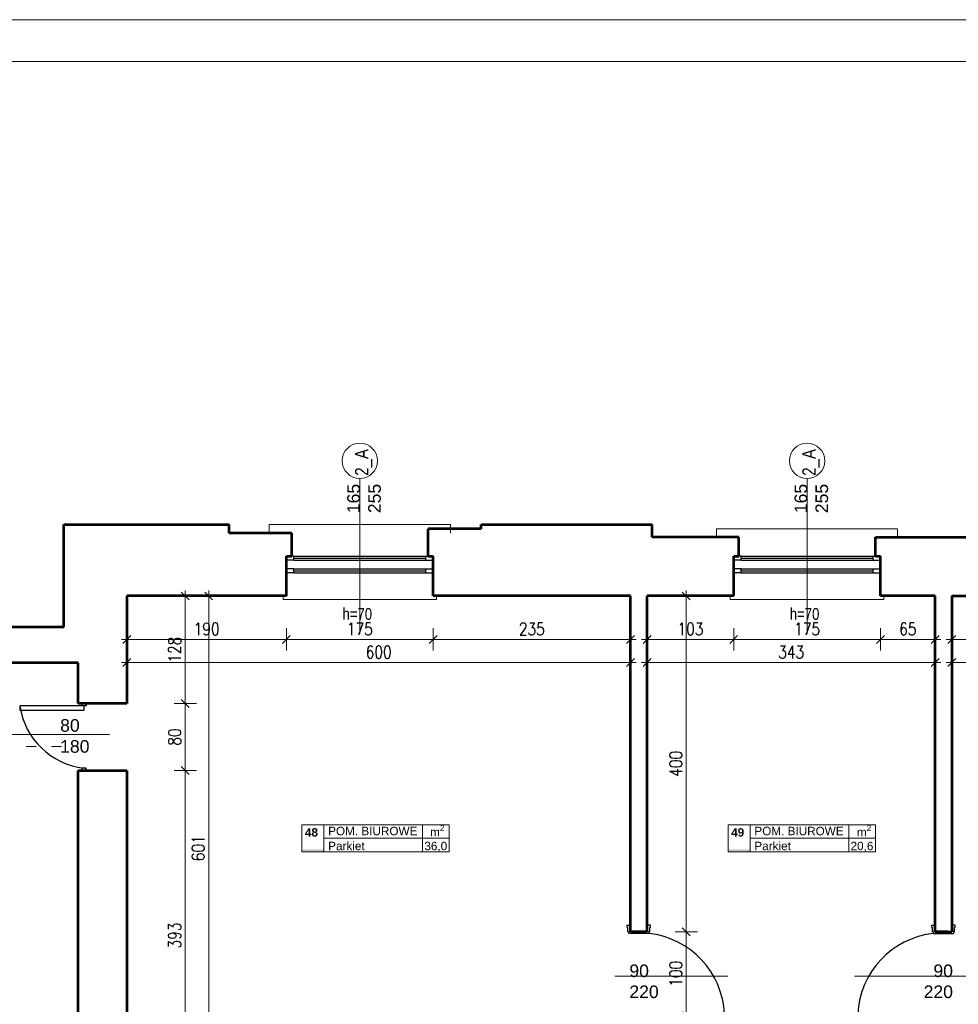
# Model space of a CAD drawing. Header units: millimetres. Extents: x 56977 to 67992, y 30187 to 42235.
# Tile 126 of 130: x 64161 to 65279, y 41062 to 42235. Entities that reach past the tile are written whole.
import ezdxf

# ---------------------------------------------------------------- set-up
doc = ezdxf.new("R2010")
doc.units = ezdxf.units.MM
doc.header["$MEASUREMENT"] = 0
doc.linetypes.add('ACAD_ISO03W100', pattern=[30, 12, -18])
doc.layers.get('0').update_dxf_attribs({"lineweight": 13})
doc.layers.get('DEFPOINTS').update_dxf_attribs({"lineweight": 13})
doc.layers.add('AI-OKNA', color=4, linetype='Continuous')
for name, color, linetype, lineweight in [('AI-OPISY', 3, 'Continuous', 13), ('AI_MURY', 40, 'Continuous', 53), ('AI_WIDOK', 8, 'Continuous', 13), ('OPISY TABELKI', 30, 'Continuous', 13), ('RAMKA', 1, 'Continuous', 13), ('wymiary', 8, 'Continuous', 13)]:
    doc.layers.add(name, color=color, linetype=linetype, lineweight=lineweight)
doc.styles.add('GENERATED_STYLE_2', font='txt.shx')
doc.styles.get("Standard").update_dxf_attribs({"font": 'txt.shx'})
doc.styles.add('Style-ROMANS', font='ROMANS.shx')
doc.styles.add('WYMIAROWY-08', font='ROMANS.shx', dxfattribs={"width": 0.8})
doc.dimstyles.new('DYBY', dxfattribs={"dimscale": 100, "dimtxt": 0.15, "dimasz": 0.05, "dimexe": 0.05, "dimexo": 0.1, "dimgap": 0.05, "dimtad": 1, "dimdec": 0, "dimdsep": 46, "dimlunit": 5, "dimtxsty": 'WYMIAROWY-08', "dimblk": 'M_STRZ', "dimcen": 0.1, "dimse1": 1, "dimse2": 1, "dimclrd": 7, "dimclre": 7, "dimclrt": 1, "dimadec": 0, "dimazin": 0, "dimtfac": 1, "dimtdec": 0, "dimtmove": 2, "dimatfit": 3, "dimldrblk": 'M_STRZ', "dimfxl": 0, "dimtolj": 1, "dimarcsym": 0})

# ---------------------------------------------------------------- blocks, each defined once
blk = doc.blocks.new('M_STRZ')
for p, q in [((0, 2.66), (0, 0)), ((-1.33, 0), (1.33, 0)), ((-0.94, -0.94), (0.94, 0.94)), ((0, 0), (0, -2.66))]:
    blk.add_line(p, q)
blk = doc.blocks.new('*U19')
at = {"layer": 'DEFPOINTS', "color": 0}
for p in [(64478.5, 41543.1), (64653.5, 41543.1), (64653.5, 41496.3)]:
    blk.add_point(p, dxfattribs=at)
at = {"layer": 'wymiary', "color": 7, "lineweight": -2}
blk.add_line((64483.5, 41496.3), (64648.5, 41496.3), dxfattribs=at)
at = {"layer": 'wymiary', "color": 7, "lineweight": -2, "xscale": 5, "yscale": 5, "zscale": 5, "rotation": 180}
blk.add_blockref('M_STRZ', (64478.5, 41496.3), dxfattribs=at)
at = {"layer": 'wymiary', "color": 7, "lineweight": -2, "xscale": 5, "yscale": 5, "zscale": 5}
blk.add_blockref('M_STRZ', (64653.5, 41496.3), dxfattribs=at)
at = {"layer": 'wymiary', "color": 1, "insert": (64566, 41508.8), "char_height": 15, "attachment_point": 5, "style": 'WYMIAROWY-08'}
blk.add_mtext('175', dxfattribs=at)
blk = doc.blocks.new('*D1552')
at = {"layer": 'DEFPOINTS'}
for p in [(64478.5, 41543.1), (64653.5, 41543.1), (64653.5, 41496.3), (64550.6, 41483.8)]:
    blk.add_point(p, dxfattribs=at)
at = {"layer": 'wymiary', "color": 7}
blk.add_blockref('*U19', (0, 0), dxfattribs=at)
blk = doc.blocks.new('*U20')
at = {"layer": 'DEFPOINTS', "color": 0}
for p in [(64653.5, 41543.1), (64888.5, 41543.1), (64888.5, 41496.3)]:
    blk.add_point(p, dxfattribs=at)
at = {"layer": 'wymiary', "color": 7, "lineweight": -2}
blk.add_line((64658.5, 41496.3), (64883.5, 41496.3), dxfattribs=at)
at = {"layer": 'wymiary', "color": 7, "lineweight": -2, "xscale": 5, "yscale": 5, "zscale": 5, "rotation": 180}
blk.add_blockref('M_STRZ', (64653.5, 41496.3), dxfattribs=at)
at = {"layer": 'wymiary', "color": 7, "lineweight": -2, "xscale": 5, "yscale": 5, "zscale": 5}
blk.add_blockref('M_STRZ', (64888.5, 41496.3), dxfattribs=at)
at = {"layer": 'wymiary', "color": 1, "insert": (64771, 41508.8), "char_height": 15, "attachment_point": 5, "style": 'WYMIAROWY-08'}
blk.add_mtext('235', dxfattribs=at)
blk = doc.blocks.new('*D1553')
at = {"layer": 'DEFPOINTS'}
for p in [(64653.5, 41543.1), (64888.5, 41543.1), (64888.5, 41496.3), (64754.7, 41483.8)]:
    blk.add_point(p, dxfattribs=at)
at = {"layer": 'wymiary', "color": 7}
blk.add_blockref('*U20', (0, 0), dxfattribs=at)
blk = doc.blocks.new('*U21')
at = {"layer": 'DEFPOINTS', "color": 0}
for p in [(64908.5, 41543.1), (65011.5, 41543.1), (65011.5, 41496.3)]:
    blk.add_point(p, dxfattribs=at)
at = {"layer": 'wymiary', "color": 7, "lineweight": -2}
blk.add_line((64913.5, 41496.3), (65006.5, 41496.3), dxfattribs=at)
at = {"layer": 'wymiary', "color": 7, "lineweight": -2, "xscale": 5, "yscale": 5, "zscale": 5, "rotation": 180}
blk.add_blockref('M_STRZ', (64908.5, 41496.3), dxfattribs=at)
at = {"layer": 'wymiary', "color": 7, "lineweight": -2, "xscale": 5, "yscale": 5, "zscale": 5}
blk.add_blockref('M_STRZ', (65011.5, 41496.3), dxfattribs=at)
at = {"layer": 'wymiary', "color": 1, "insert": (64960, 41508.8), "char_height": 15, "attachment_point": 5, "style": 'WYMIAROWY-08'}
blk.add_mtext('103', dxfattribs=at)
blk = doc.blocks.new('*D1554')
at = {"layer": 'DEFPOINTS'}
for p in [(64908.5, 41543.1), (65011.5, 41543.1), (65011.5, 41496.3), (64944.6, 41483.8)]:
    blk.add_point(p, dxfattribs=at)
at = {"layer": 'wymiary', "color": 7}
blk.add_blockref('*U21', (0, 0), dxfattribs=at)
blk = doc.blocks.new('*U74')
at = {"layer": 'DEFPOINTS', "color": 0}
for p in [(64288.5, 41543.1), (64888.5, 41543.1), (64888.5, 41468.8)]:
    blk.add_point(p, dxfattribs=at)
at = {"layer": 'wymiary', "color": 7, "lineweight": -2}
blk.add_line((64293.5, 41468.8), (64883.5, 41468.8), dxfattribs=at)
at = {"layer": 'wymiary', "color": 7, "lineweight": -2, "xscale": 5, "yscale": 5, "zscale": 5, "rotation": 180}
blk.add_blockref('M_STRZ', (64288.5, 41468.8), dxfattribs=at)
at = {"layer": 'wymiary', "color": 7, "lineweight": -2, "xscale": 5, "yscale": 5, "zscale": 5}
blk.add_blockref('M_STRZ', (64888.5, 41468.8), dxfattribs=at)
at = {"layer": 'wymiary', "color": 1, "insert": (64588.5, 41481.3), "char_height": 15, "attachment_point": 5, "style": 'WYMIAROWY-08'}
blk.add_mtext('600', dxfattribs=at)
blk = doc.blocks.new('*D1607')
at = {"layer": 'DEFPOINTS'}
for p in [(64288.5, 41543.1), (64888.5, 41543.1), (64888.5, 41468.8), (64572.5, 41456.3)]:
    blk.add_point(p, dxfattribs=at)
at = {"layer": 'wymiary', "color": 7}
blk.add_blockref('*U74', (0, 0), dxfattribs=at)
blk = doc.blocks.new('*U353')
at = {"layer": 'DEFPOINTS', "color": 0}
for p in [(64908.5, 41543.1), (65251.5, 41543.1), (65251.5, 41468.8)]:
    blk.add_point(p, dxfattribs=at)
at = {"layer": 'wymiary', "color": 7, "lineweight": -2}
blk.add_line((64913.5, 41468.8), (65246.5, 41468.8), dxfattribs=at)
at = {"layer": 'wymiary', "color": 7, "lineweight": -2, "xscale": 5, "yscale": 5, "zscale": 5, "rotation": 180}
blk.add_blockref('M_STRZ', (64908.5, 41468.8), dxfattribs=at)
at = {"layer": 'wymiary', "color": 7, "lineweight": -2, "xscale": 5, "yscale": 5, "zscale": 5}
blk.add_blockref('M_STRZ', (65251.5, 41468.8), dxfattribs=at)
at = {"layer": 'wymiary', "color": 1, "insert": (65080, 41481.3), "char_height": 15, "attachment_point": 5, "style": 'WYMIAROWY-08'}
blk.add_mtext('343', dxfattribs=at)
blk = doc.blocks.new('*D1886')
at = {"layer": 'DEFPOINTS'}
for p in [(64908.5, 41543.1), (65251.5, 41543.1), (65251.5, 41468.8), (65063.7, 41456.3)]:
    blk.add_point(p, dxfattribs=at)
at = {"layer": 'wymiary', "color": 7}
blk.add_blockref('*U353', (0, 0), dxfattribs=at)
blk = doc.blocks.new('*U354')
at = {"layer": 'DEFPOINTS', "color": 0}
for p in [(65011.5, 41543.1), (65186.5, 41543.1), (65186.5, 41496.3)]:
    blk.add_point(p, dxfattribs=at)
at = {"layer": 'wymiary', "color": 7, "lineweight": -2}
blk.add_line((65016.5, 41496.3), (65181.5, 41496.3), dxfattribs=at)
at = {"layer": 'wymiary', "color": 7, "lineweight": -2, "xscale": 5, "yscale": 5, "zscale": 5, "rotation": 180}
blk.add_blockref('M_STRZ', (65011.5, 41496.3), dxfattribs=at)
at = {"layer": 'wymiary', "color": 7, "lineweight": -2, "xscale": 5, "yscale": 5, "zscale": 5}
blk.add_blockref('M_STRZ', (65186.5, 41496.3), dxfattribs=at)
at = {"layer": 'wymiary', "color": 1, "insert": (65099, 41508.8), "char_height": 15, "attachment_point": 5, "style": 'WYMIAROWY-08'}
blk.add_mtext('175', dxfattribs=at)
blk = doc.blocks.new('*D1887')
at = {"layer": 'DEFPOINTS'}
for p in [(65011.5, 41543.1), (65186.5, 41543.1), (65186.5, 41496.3), (65083.6, 41483.8)]:
    blk.add_point(p, dxfattribs=at)
at = {"layer": 'wymiary', "color": 7}
blk.add_blockref('*U354', (0, 0), dxfattribs=at)
blk = doc.blocks.new('*U355')
at = {"layer": 'DEFPOINTS', "color": 0}
for p in [(65186.5, 41543.1), (65251.5, 41543.1), (65251.5, 41496.3)]:
    blk.add_point(p, dxfattribs=at)
at = {"layer": 'wymiary', "color": 7, "lineweight": -2}
blk.add_line((65191.5, 41496.3), (65246.5, 41496.3), dxfattribs=at)
at = {"layer": 'wymiary', "color": 7, "lineweight": -2, "xscale": 5, "yscale": 5, "zscale": 5, "rotation": 180}
blk.add_blockref('M_STRZ', (65186.5, 41496.3), dxfattribs=at)
at = {"layer": 'wymiary', "color": 7, "lineweight": -2, "xscale": 5, "yscale": 5, "zscale": 5}
blk.add_blockref('M_STRZ', (65251.5, 41496.3), dxfattribs=at)
at = {"layer": 'wymiary', "color": 1, "insert": (65219, 41508.8), "char_height": 15, "attachment_point": 5, "style": 'WYMIAROWY-08'}
blk.add_mtext('65', dxfattribs=at)
blk = doc.blocks.new('*D1888')
at = {"layer": 'DEFPOINTS'}
for p in [(65186.5, 41543.1), (65251.5, 41543.1), (65251.5, 41496.3), (65208.7, 41483.8)]:
    blk.add_point(p, dxfattribs=at)
at = {"layer": 'wymiary', "color": 7}
blk.add_blockref('*U355', (0, 0), dxfattribs=at)
blk = doc.blocks.new('*U356')
at = {"layer": 'DEFPOINTS', "color": 0}
for p in [(65271.5, 41543.1), (65361.5, 41543.1), (65361.5, 41496.3)]:
    blk.add_point(p, dxfattribs=at)
at = {"layer": 'wymiary', "color": 7, "lineweight": -2}
blk.add_line((65276.5, 41496.3), (65356.5, 41496.3), dxfattribs=at)
at = {"layer": 'wymiary', "color": 7, "lineweight": -2, "xscale": 5, "yscale": 5, "zscale": 5, "rotation": 180}
blk.add_blockref('M_STRZ', (65271.5, 41496.3), dxfattribs=at)
at = {"layer": 'wymiary', "color": 7, "lineweight": -2, "xscale": 5, "yscale": 5, "zscale": 5}
blk.add_blockref('M_STRZ', (65361.5, 41496.3), dxfattribs=at)
at = {"layer": 'wymiary', "color": 1, "insert": (65316.5, 41508.8), "char_height": 15, "attachment_point": 5, "style": 'WYMIAROWY-08'}
blk.add_mtext('90', dxfattribs=at)
blk = doc.blocks.new('*D1889')
at = {"layer": 'DEFPOINTS'}
for p in [(65271.5, 41543.1), (65361.5, 41543.1), (65361.5, 41496.3), (65305.9, 41483.8)]:
    blk.add_point(p, dxfattribs=at)
at = {"layer": 'wymiary', "color": 7}
blk.add_blockref('*U356', (0, 0), dxfattribs=at)
blk = doc.blocks.new('*U592')
at = {"layer": 'DEFPOINTS', "color": 0}
for p in [(64288.5, 41548.1), (64478.5, 41548.1), (64478.5, 41496.3)]:
    blk.add_point(p, dxfattribs=at)
at = {"layer": 'wymiary', "color": 7, "lineweight": -2}
blk.add_line((64293.5, 41496.3), (64473.5, 41496.3), dxfattribs=at)
at = {"layer": 'wymiary', "color": 7, "lineweight": -2, "xscale": 5, "yscale": 5, "zscale": 5, "rotation": 180}
blk.add_blockref('M_STRZ', (64288.5, 41496.3), dxfattribs=at)
at = {"layer": 'wymiary', "color": 7, "lineweight": -2, "xscale": 5, "yscale": 5, "zscale": 5}
blk.add_blockref('M_STRZ', (64478.5, 41496.3), dxfattribs=at)
at = {"layer": 'wymiary', "color": 1, "insert": (64383.5, 41508.8), "char_height": 15, "attachment_point": 5, "style": 'WYMIAROWY-08'}
blk.add_mtext('190', dxfattribs=at)
blk = doc.blocks.new('*D2125')
at = {"layer": 'DEFPOINTS'}
for p in [(64288.5, 41548.1), (64478.5, 41548.1), (64478.5, 41496.3), (64368.1, 41483.8)]:
    blk.add_point(p, dxfattribs=at)
at = {"layer": 'wymiary', "color": 7}
blk.add_blockref('*U592', (0, 0), dxfattribs=at)
blk = doc.blocks.new('*U593')
at = {"layer": 'DEFPOINTS', "color": 0}
for p in [(65271.5, 41543.1), (65574.5, 41543.1), (65574.5, 41468.8)]:
    blk.add_point(p, dxfattribs=at)
at = {"layer": 'wymiary', "color": 7, "lineweight": -2}
blk.add_line((65276.5, 41468.8), (65569.5, 41468.8), dxfattribs=at)
at = {"layer": 'wymiary', "color": 7, "lineweight": -2, "xscale": 5, "yscale": 5, "zscale": 5, "rotation": 180}
blk.add_blockref('M_STRZ', (65271.5, 41468.8), dxfattribs=at)
at = {"layer": 'wymiary', "color": 7, "lineweight": -2, "xscale": 5, "yscale": 5, "zscale": 5}
blk.add_blockref('M_STRZ', (65574.5, 41468.8), dxfattribs=at)
at = {"layer": 'wymiary', "color": 1, "insert": (65423, 41481.3), "char_height": 15, "attachment_point": 5, "style": 'WYMIAROWY-08'}
blk.add_mtext('303', dxfattribs=at)
blk = doc.blocks.new('*D2126')
at = {"layer": 'DEFPOINTS'}
for p in [(65271.5, 41543.1), (65574.5, 41543.1), (65574.5, 41468.8), (65406.7, 41456.3)]:
    blk.add_point(p, dxfattribs=at)
at = {"layer": 'wymiary', "color": 7}
blk.add_blockref('*U593', (0, 0), dxfattribs=at)
blk = doc.blocks.new('*U1407')
at = {"layer": 'DEFPOINTS', "color": 0}
for p in [(64401.6, 41548.1), (64385.9, 40947.1), (64401.6, 40947.1)]:
    blk.add_point(p, dxfattribs=at)
at = {"layer": 'wymiary', "color": 7, "lineweight": -2}
blk.add_line((64385.9, 41543.1), (64385.9, 40952.1), dxfattribs=at)
at = {"layer": 'wymiary', "color": 7, "lineweight": -2, "xscale": 5, "yscale": 5, "zscale": 5}
for p, rotation in [((64385.9, 41548.1), 90), ((64385.9, 40947.1), 270)]:
    blk.add_blockref('M_STRZ', p, dxfattribs=dict(at, rotation=rotation))
at = {"layer": 'wymiary', "color": 1, "insert": (64373.4, 41247.6), "char_height": 15, "attachment_point": 5, "rotation": 90, "style": 'WYMIAROWY-08'}
blk.add_mtext('601', dxfattribs=at)
blk = doc.blocks.new('*D2938')
at = {"layer": 'DEFPOINTS'}
for p in [(64401.6, 41548.1), (64398.4, 41263.6), (64385.9, 40947.1), (64401.6, 40947.1)]:
    blk.add_point(p, dxfattribs=at)
at = {"layer": 'wymiary', "color": 7}
blk.add_blockref('*U1407', (0, 0), dxfattribs=at)
blk = doc.blocks.new('*U1408')
at = {"layer": 'DEFPOINTS', "color": 0}
for p in [(64311.5, 41548.1), (64311.5, 41420.1), (64357.9, 41420.1)]:
    blk.add_point(p, dxfattribs=at)
at = {"layer": 'wymiary', "color": 7, "lineweight": -2}
blk.add_line((64357.9, 41543.1), (64357.9, 41425.1), dxfattribs=at)
at = {"layer": 'wymiary', "color": 7, "lineweight": -2, "xscale": 5, "yscale": 5, "zscale": 5}
for p, rotation in [((64357.9, 41548.1), 90), ((64357.9, 41420.1), 270)]:
    blk.add_blockref('M_STRZ', p, dxfattribs=dict(at, rotation=rotation))
at = {"layer": 'wymiary', "color": 1, "insert": (64345.4, 41484.1), "char_height": 15, "attachment_point": 5, "rotation": 90, "style": 'WYMIAROWY-08'}
blk.add_mtext('128', dxfattribs=at)
blk = doc.blocks.new('*D2939')
at = {"layer": 'DEFPOINTS'}
for p in [(64311.5, 41548.1), (64345.4, 41499.5), (64311.5, 41420.1), (64357.9, 41420.1)]:
    blk.add_point(p, dxfattribs=at)
at = {"layer": 'wymiary', "color": 7}
blk.add_blockref('*U1408', (0, 0), dxfattribs=at)
blk = doc.blocks.new('*U1409')
at = {"layer": 'DEFPOINTS', "color": 0}
for p in [(64311.5, 41420.1), (64311.5, 41340.1), (64357.9, 41340.1)]:
    blk.add_point(p, dxfattribs=at)
at = {"layer": 'wymiary', "color": 7, "lineweight": -2}
blk.add_line((64357.9, 41415.1), (64357.9, 41345.1), dxfattribs=at)
at = {"layer": 'wymiary', "color": 7, "lineweight": -2, "xscale": 5, "yscale": 5, "zscale": 5}
for p, rotation in [((64357.9, 41420.1), 90), ((64357.9, 41340.1), 270)]:
    blk.add_blockref('M_STRZ', p, dxfattribs=dict(at, rotation=rotation))
at = {"layer": 'wymiary', "color": 1, "insert": (64345.4, 41380.1), "char_height": 15, "attachment_point": 5, "rotation": 90, "style": 'WYMIAROWY-08'}
blk.add_mtext('80', dxfattribs=at)
blk = doc.blocks.new('*D2940')
at = {"layer": 'DEFPOINTS'}
for p in [(64311.5, 41420.1), (64345.4, 41390.7), (64311.5, 41340.1), (64357.9, 41340.1)]:
    blk.add_point(p, dxfattribs=at)
at = {"layer": 'wymiary', "color": 7}
blk.add_blockref('*U1409', (0, 0), dxfattribs=at)
blk = doc.blocks.new('*U1410')
at = {"layer": 'DEFPOINTS', "color": 0}
for p in [(64311.5, 41340.1), (64311.5, 40947.1), (64357.9, 40947.1)]:
    blk.add_point(p, dxfattribs=at)
at = {"layer": 'wymiary', "color": 7, "lineweight": -2}
blk.add_line((64357.9, 41335.1), (64357.9, 40952.1), dxfattribs=at)
at = {"layer": 'wymiary', "color": 7, "lineweight": -2, "xscale": 5.000000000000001, "yscale": 5.000000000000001, "zscale": 5}
for p, rotation in [((64357.9, 41340.1), 89.9999020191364), ((64357.9, 40947.1), 269.9999020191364)]:
    blk.add_blockref('M_STRZ', p, dxfattribs=dict(at, rotation=rotation))
at = {"layer": 'wymiary', "color": 1, "insert": (64345.4, 41143.6), "char_height": 15, "attachment_point": 5, "rotation": 89.9999, "style": 'WYMIAROWY-08'}
blk.add_mtext('393', dxfattribs=at)
blk = doc.blocks.new('*D2941')
at = {"layer": 'DEFPOINTS'}
for p in [(64311.5, 41340.1), (64345.4, 41159.9), (64311.5, 40947.1), (64357.9, 40947.1)]:
    blk.add_point(p, dxfattribs=at)
at = {"layer": 'wymiary', "color": 7}
blk.add_blockref('*U1410', (0, 0), dxfattribs=at)
blk = doc.blocks.new('*U1411')
at = {"layer": 'DEFPOINTS', "color": 0}
for p in [(64908.5, 41548.1), (64908.5, 41148.1), (64955, 41148.1)]:
    blk.add_point(p, dxfattribs=at)
at = {"layer": 'wymiary', "color": 7, "lineweight": -2}
blk.add_line((64955, 41543.1), (64955, 41153.1), dxfattribs=at)
at = {"layer": 'wymiary', "color": 7, "lineweight": -2, "xscale": 5, "yscale": 5, "zscale": 5}
for p, rotation in [((64955, 41548.1), 90), ((64955, 41148.1), 270)]:
    blk.add_blockref('M_STRZ', p, dxfattribs=dict(at, rotation=rotation))
at = {"layer": 'wymiary', "color": 1, "insert": (64942.5, 41348.1), "char_height": 15, "attachment_point": 5, "rotation": 90, "style": 'WYMIAROWY-08'}
blk.add_mtext('400', dxfattribs=at)
blk = doc.blocks.new('*D2942')
at = {"layer": 'DEFPOINTS'}
for p in [(64908.5, 41548.1), (64942.5, 41364.4), (64908.5, 41148.1), (64955, 41148.1)]:
    blk.add_point(p, dxfattribs=at)
at = {"layer": 'wymiary', "color": 7}
blk.add_blockref('*U1411', (0, 0), dxfattribs=at)
blk = doc.blocks.new('*U1412')
at = {"layer": 'DEFPOINTS', "color": 0}
for p in [(64908.5, 41148.1), (64908.5, 41048.1), (64955, 41048.1)]:
    blk.add_point(p, dxfattribs=at)
at = {"layer": 'wymiary', "color": 7, "lineweight": -2}
blk.add_line((64955, 41143.1), (64955, 41053.1), dxfattribs=at)
at = {"layer": 'wymiary', "color": 7, "lineweight": -2, "xscale": 5, "yscale": 5, "zscale": 5}
for p, rotation in [((64955, 41148.1), 90), ((64955, 41048.1), 270)]:
    blk.add_blockref('M_STRZ', p, dxfattribs=dict(at, rotation=rotation))
at = {"layer": 'wymiary', "color": 1, "insert": (64942.5, 41098.1), "char_height": 15, "attachment_point": 5, "rotation": 90, "style": 'WYMIAROWY-08'}
blk.add_mtext('100', dxfattribs=at)
blk = doc.blocks.new('*D2943')
at = {"layer": 'DEFPOINTS'}
for p in [(64908.5, 41148.1), (64942.5, 41113.5), (64908.5, 41048.1), (64955, 41048.1)]:
    blk.add_point(p, dxfattribs=at)
at = {"layer": 'wymiary', "color": 7}
blk.add_blockref('*U1412', (0, 0), dxfattribs=at)

msp = doc.modelspace()

# ---------------------------------------------------------------- hatches: boundary and pattern name
at = {"layer": 'OPISY TABELKI', "extrusion": (0, 0, -1)}
for points in [[(-64523.3, 41243.4), (-64523.3, 41246.3), (-64496.9, 41246.3), (-64496.9, 41243.4)], [(-65031.2, 41243.4), (-65031.2, 41246.3), (-65004.8, 41246.3), (-65004.8, 41243.4)]]:
    msp.add_hatch(color=256, dxfattribs=at).paths.add_polyline_path(points, flags=16)

# ---------------------------------------------------------------- linework, layer by layer
at = {"layer": 'AI-OKNA'}
for p, q in [((64487.3, 41595.6), (64484.8, 41595.6)), ((64487.3, 41590.6), (64487.3, 41595.6)), ((64487.3, 41595.6), (64644.8, 41595.6)), ((64487.3, 41593.1), (64644.8, 41593.1)), ((64644.8, 41590.6), (64644.8, 41595.6)), ((64644.8, 41595.6), (64647.3, 41595.6)), ((65020.3, 41595.6), (65017.8, 41595.6)), ((65020.3, 41590.6), (65020.3, 41595.6)), ((65020.3, 41595.6), (65177.8, 41595.6)), ((65020.3, 41593.1), (65177.8, 41593.1)), ((65177.8, 41590.6), (65177.8, 41595.6)), ((65177.8, 41595.6), (65180.3, 41595.6)), ((64487.3, 41590.6), (64478.5, 41590.6)), ((64487.3, 41580.6), (64478.5, 41580.6)), ((64487.3, 41590.6), (64644.8, 41590.6)), ((64487.3, 41575.6), (64487.3, 41580.6)), ((64487.3, 41580.6), (64644.8, 41580.6)), ((64644.8, 41590.6), (64653.5, 41590.6)), ((64644.8, 41580.6), (64653.5, 41580.6)), ((64644.8, 41575.6), (64644.8, 41580.6)), ((65020.3, 41590.6), (65011.5, 41590.6)), ((65020.3, 41580.6), (65011.5, 41580.6)), ((65020.3, 41590.6), (65177.8, 41590.6)), ((65020.3, 41575.6), (65020.3, 41580.6)), ((65020.3, 41580.6), (65177.8, 41580.6)), ((65177.8, 41590.6), (65186.5, 41590.6)), ((65177.8, 41580.6), (65186.5, 41580.6)), ((65177.8, 41575.6), (65177.8, 41580.6)), ((64487.3, 41575.6), (64478.5, 41575.6)), ((64487.3, 41578.1), (64644.8, 41578.1)), ((64487.3, 41575.6), (64644.8, 41575.6)), ((64644.8, 41575.6), (64653.5, 41575.6)), ((65020.3, 41575.6), (65011.5, 41575.6)), ((65020.3, 41578.1), (65177.8, 41578.1)), ((65020.3, 41575.6), (65177.8, 41575.6)), ((65177.8, 41575.6), (65186.5, 41575.6)), ((64234.9, 41417.1), (64160.9, 41417.1)), ((64160.9, 41417.1), (64160.9, 41412.1)), ((64234.9, 41417.1), (64234.9, 41420.1)), ((64239.9, 41417.1), (64234.9, 41417.1)), ((64237.4, 41412.1), (64237.4, 41417.1)), ((64239.9, 41420.1), (64239.9, 41417.1)), ((64160.9, 41412.1), (64237.4, 41412.1)), ((64239.9, 41343.1), (64234.9, 41343.1)), ((64234.9, 41343.1), (64234.9, 41340.1)), ((64239.9, 41340.1), (64239.9, 41343.1)), ((64884.5, 41156.1), (64888.5, 41156.1)), ((64884.5, 41153.1), (64884.5, 41156.1)), ((64884.5, 41153.1), (64885.5, 41153.1)), ((64885.5, 41148.1), (64885.5, 41153.1)), ((64885.5, 41148.1), (64886.5, 41148.1)), ((64886.5, 41148.1), (64886.5, 41146.1)), ((64910.5, 41146.1), (64886.5, 41146.1)), ((64893.5, 41148.1), (64908.5, 41148.1)), ((64912.5, 41156.1), (64908.5, 41156.1)), ((64910.5, 41148.1), (64910.5, 41146.1)), ((64911.5, 41148.1), (64910.5, 41148.1)), ((64911.5, 41148.1), (64911.5, 41153.1)), ((64912.5, 41153.1), (64911.5, 41153.1)), ((64912.5, 41153.1), (64912.5, 41156.1)), ((65247.5, 41153.1), (65247.5, 41156.1)), ((65247.5, 41156.1), (65251.5, 41156.1)), ((65247.5, 41153.1), (65248.5, 41153.1)), ((65248.5, 41148.1), (65248.5, 41153.1)), ((65248.5, 41148.1), (65249.5, 41148.1)), ((65249.5, 41148.1), (65249.5, 41146.1)), ((65249.5, 41146.1), (65273.5, 41146.1)), ((65266.5, 41148.1), (65251.5, 41148.1)), ((65275.5, 41156.1), (65271.5, 41156.1)), ((65273.5, 41148.1), (65273.5, 41146.1)), ((65274.5, 41148.1), (65273.5, 41148.1)), ((65274.5, 41148.1), (65274.5, 41153.1)), ((65275.5, 41153.1), (65274.5, 41153.1)), ((65275.5, 41153.1), (65275.5, 41156.1))]:
    msp.add_line(p, q, dxfattribs=at)
for centre, radius, start, end in [((64247.6, 41430.1), 87.7, 188.5703, 263.333), ((64899.4, 41045.5), 101.2, 2.6055, 83.6993), ((65260.6, 41045.5), 101.2, 96.3007, 177.3945)]:
    msp.add_arc(centre, radius, start, end, dxfattribs=at)
at = {"layer": 'AI-OPISY'}
for p, q in [((64566, 41688.1), (64566, 41503)), ((65099, 41688.1), (65099, 41503)), ((64267.6, 41382.9), (64151.7, 41382.9)), ((64869.7, 41095.1), (65004.6, 41095.1)), ((65290.3, 41095.1), (65155.5, 41095.1))]:
    msp.add_line(p, q, dxfattribs=at)
for centre in [(64566, 41709.1), (65099, 41709.1)]:
    msp.add_circle(centre, 21, dxfattribs=at)
at = {"layer": 'AI_MURY'}
for p, q in [((64213.5, 41633.1), (64410.5, 41633.1)), ((64213.5, 41511.1), (64213.5, 41633.1)), ((64410.5, 41623.1), (64410.5, 41633.1)), ((64647.3, 41595.6), (64647.3, 41628.1)), ((64710.5, 41628.1), (64647.3, 41628.1)), ((64710.5, 41633.1), (64914.5, 41633.1)), ((64710.5, 41628.1), (64710.5, 41633.1)), ((64914.5, 41618.1), (64914.5, 41633.1)), ((64484.8, 41623.1), (64410.5, 41623.1)), ((64484.8, 41595.6), (64484.8, 41623.1)), ((65017.8, 41618.1), (64914.5, 41618.1)), ((65017.8, 41595.6), (65017.8, 41618.1)), ((65180.3, 41595.6), (65180.3, 41618.1)), ((65180.3, 41618.1), (65367.8, 41618.1)), ((64478.5, 41548.1), (64478.5, 41595.6)), ((64478.5, 41595.6), (64484.8, 41595.6)), ((64647.3, 41595.6), (64653.5, 41595.6)), ((64653.5, 41548.1), (64653.5, 41595.6)), ((65011.5, 41548.1), (65011.5, 41595.6)), ((65011.5, 41595.6), (65017.8, 41595.6)), ((65180.3, 41595.6), (65186.5, 41595.6)), ((65186.5, 41548.1), (65186.5, 41595.6)), ((64288.5, 41548.1), (64288.5, 41420.1)), ((64478.5, 41548.1), (64288.5, 41548.1)), ((64288.5, 41548.1), (64288.5, 41420.1)), ((64888.5, 41548.1), (64653.5, 41548.1)), ((64888.5, 41148.1), (64888.5, 41548.1)), ((64908.5, 41148.1), (64908.5, 41548.1)), ((65011.5, 41548.1), (64908.5, 41548.1)), ((65251.5, 41548.1), (65186.5, 41548.1)), ((65251.5, 41148.1), (65251.5, 41548.1)), ((65271.5, 41548.1), (65271.5, 41148.1)), ((65271.5, 41548.1), (65361.5, 41548.1)), ((64213.5, 41511.1), (60703.5, 41511.1)), ((64230.5, 41468.6), (63231.5, 41468.6)), ((64230.5, 41420.1), (64230.5, 41468.6)), ((64288.5, 41420.1), (64230.5, 41420.1)), ((64230.5, 40947.1), (64230.5, 41340.1)), ((64230.5, 41340.1), (64288.5, 41340.1)), ((64288.5, 41340.1), (64288.5, 40947.1)), ((64908.5, 41148.1), (64888.5, 41148.1)), ((64893.5, 41148.1), (64908.5, 41148.1)), ((64893.5, 41148.1), (64908.5, 41148.1)), ((65251.5, 41148.1), (65271.5, 41148.1)), ((65251.5, 41148.1), (65271.5, 41148.1)), ((65266.5, 41148.1), (65251.5, 41148.1)), ((65266.5, 41148.1), (65251.5, 41148.1))]:
    msp.add_line(p, q, dxfattribs=at)
at = {"layer": 'AI_WIDOK', "color": 251, "linetype": 'Continuous'}
for p, q in [((64458.1, 41633.1), (64673.9, 41633.1)), ((64458.1, 41633.1), (64458.1, 41623.1)), ((64673.9, 41633.1), (64673.9, 41623.1)), ((64991.1, 41628.1), (65206.9, 41628.1)), ((64991.1, 41628.1), (64991.1, 41618.1)), ((65206.9, 41628.1), (65206.9, 41618.1)), ((64474.5, 41548.1), (64474.5, 41544.1)), ((64474.5, 41544.1), (64657.5, 41544.1)), ((64657.5, 41548.1), (64657.5, 41544.1)), ((65007.5, 41548.1), (65007.5, 41544.1)), ((65007.5, 41544.1), (65190.5, 41544.1)), ((65190.5, 41548.1), (65190.5, 41544.1))]:
    msp.add_line(p, q, dxfattribs=at)
at = {"layer": 'AI_WIDOK', "color": 251, "linetype": 'ACAD_ISO03W100'}
msp.add_line((60688.5, 41368.6), (64230.5, 41368.6), dxfattribs=at)
at = {"layer": 'OPISY TABELKI'}
for p, q in [((64496.9, 41275.6), (64672.6, 41275.6)), ((64496.9, 41275.6), (64496.9, 41243.4)), ((64523.3, 41275.6), (64523.3, 41243.4)), ((64640.8, 41275.6), (64640.8, 41243.4)), ((64672.6, 41275.6), (64672.6, 41243.4)), ((65004.8, 41275.6), (65180.5, 41275.6)), ((65004.8, 41275.6), (65004.8, 41243.4)), ((65031.2, 41275.6), (65031.2, 41243.4)), ((65148.7, 41275.6), (65148.7, 41243.4)), ((65180.5, 41275.6), (65180.5, 41243.4)), ((64523.3, 41259.5), (64672.6, 41259.5)), ((65031.2, 41259.5), (65180.5, 41259.5)), ((64496.9, 41243.4), (64672.6, 41243.4)), ((65004.8, 41243.4), (65180.5, 41243.4))]:
    msp.add_line(p, q, dxfattribs=at)
at = {"layer": 'RAMKA', "color": 1, "linetype": 'Continuous'}
for p, q in [((67992, 42234.6), (57375.4, 42234.6)), ((67942, 42184.6), (57625.4, 42184.6))]:
    msp.add_line(p, q, dxfattribs=at)

# ---------------------------------------------------------------- texts
at = {"layer": 'AI-OPISY', "char_height": 16, "width": 20.64, "attachment_point": 7, "rotation": 90, "style": 'WYMIAROWY-08'}
for insert in [(64580.9, 41691.3), (65113.9, 41691.3)]:
    msp.add_mtext('\\fArial|b0|i0|c238|p39;2_A', dxfattribs=dict(at, insert=insert))
at = {"layer": 'AI-OPISY', "char_height": 15, "width": 45.29, "attachment_point": 8, "rotation": 90}
for insert in [(64591.2, 41664.2), (65124.2, 41664.2)]:
    msp.add_mtext('\\fArial|b0|i0|c238|p39;165\\P255', dxfattribs=dict(at, insert=insert))
at = {"layer": 'AI-OPISY', "char_height": 14, "attachment_point": 7, "line_spacing_factor": 0.722892, "style": 'WYMIAROWY-08'}
for insert in [(64545.4, 41519.5), (65078.4, 41519.5)]:
    msp.add_mtext('\\fArial|b0|i0|c238|p39;h=70', dxfattribs=dict(at, insert=insert))
at = {"layer": 'AI-OPISY', "char_height": 15}
for s, insert, width, attachment_point in [('\\fArial|b0|i0|c238|p39;80\\P180', (64208.9, 41401.4), 45.29, 1), ('\\fArial|b0|i0|c238|p39;90\\P220', (64887.2, 41068.9), 35.074, 7), ('\\fArial|b0|i0|c238|p39;90\\P220', (65272.8, 41068.9), 35.074, 9)]:
    msp.add_mtext(s, dxfattribs=dict(at, insert=insert, width=width, attachment_point=attachment_point))
at = {"layer": 'OPISY TABELKI', "color": 7, "char_height": 10, "width": 168.659, "attachment_point": 1, "style": 'GENERATED_STYLE_2'}
for s, insert in [('\\A1;\\fArial|b0|i0|c238|p39;m\\H7.000000;\\S2^  ;', (64649.8, 41275.3)), ('\\A1;\\fArial|b0|i0|c238|p39;m\\H7.000000;\\S2^  ;', (65158.4, 41275.2)), ('\\fArial|b1|i0|c238|p39;48', (64500.6, 41271.5)), ('\\fArial|b0|i0|c238|p39;POM. BIUROWE       ', (64528.3, 41273.1)), ('\\fArial|b1|i0|c238|p39;49', (65008.5, 41271.5)), ('\\fArial|b0|i0|c238|p39;POM. BIUROWE       ', (65036.2, 41273.1)), ('\\fArial|b0|i0|c238|p39;Parkiet          ', (64528.3, 41255.3)), ('\\fArial|b0|i0|c238|p39;36,0      ', (64642.9, 41255.3)), ('\\fArial|b0|i0|c238|p39;Parkiet          ', (65036.2, 41255.3)), ('\\fArial|b0|i0|c238|p39;20,6      ', (65150.8, 41255.3))]:
    msp.add_mtext(s, dxfattribs=dict(at, insert=insert))

# ---------------------------------------------------------------- dimensions: what is measured, and where the dimension line sits
at = {"layer": 'wymiary', "color": 7}
for base, p1, p2, picture, middle in [((64478.5, 41496.3), (64288.5, 41548.1), (64478.5, 41548.1), '*D2125', (64368.1, 41483.8)), ((64888.5, 41468.8), (64288.5, 41543.1), (64888.5, 41543.1), '*D1607', (64572.5, 41456.3)), ((64653.5, 41496.3), (64478.5, 41543.1), (64653.5, 41543.1), '*D1552', (64550.6, 41483.8)), ((64888.5, 41496.3), (64653.5, 41543.1), (64888.5, 41543.1), '*D1553', (64754.7, 41483.8))]:
    dim = msp.add_linear_dim(base=base, p1=p1, p2=p2, dimstyle='DYBY', override={"dimtad": 0, "dimtxsty": 'Style-ROMANS', "dimcen": 0.001, "dimclrd": 0, "dimclre": 0}, dxfattribs=at)
    dim.commit()
    dim.dimension.update_dxf_attribs({"geometry": picture, "text_midpoint": middle, "dimtype": 128})
for base, p1, p2, angle, picture, middle in [((64357.9, 41420.1), (64311.5, 41548.1), (64311.5, 41420.1), 270, '*D2939', (64345.4, 41499.5)), ((64385.9, 40947.1), (64401.6, 41548.1), (64401.6, 40947.1), 270, '*D2938', (64398.4, 41263.6)), ((64955, 41148.1), (64908.5, 41548.1), (64908.5, 41148.1), 270, '*D2942', (64942.5, 41364.4)), ((65011.5, 41496.3), (64908.5, 41543.1), (65011.5, 41543.1), 0, '*D1554', (64944.6, 41483.8)), ((65251.5, 41468.8), (64908.5, 41543.1), (65251.5, 41543.1), 0, '*D1886', (65063.7, 41456.3)), ((65186.5, 41496.3), (65011.5, 41543.1), (65186.5, 41543.1), 0, '*D1887', (65083.6, 41483.8)), ((65251.5, 41496.3), (65186.5, 41543.1), (65251.5, 41543.1), 0, '*D1888', (65208.7, 41483.8)), ((65361.5, 41496.3), (65271.5, 41543.1), (65361.5, 41543.1), 0, '*D1889', (65305.9, 41483.8)), ((65574.5, 41468.8), (65271.5, 41543.1), (65574.5, 41543.1), 0, '*D2126', (65406.7, 41456.3)), ((64357.9, 41340.1), (64311.5, 41420.1), (64311.5, 41340.1), 270, '*D2940', (64345.4, 41390.7)), ((64357.9, 40947.1), (64311.5, 41340.1), (64311.5, 40947.1), 269.9999, '*D2941', (64345.4, 41159.9)), ((64955, 41048.1), (64908.5, 41148.1), (64908.5, 41048.1), 270, '*D2943', (64942.5, 41113.5))]:
    dim = msp.add_linear_dim(base=base, p1=p1, p2=p2, angle=angle, dimstyle='DYBY', override={"dimtad": 0, "dimtxsty": 'Style-ROMANS', "dimcen": 0.001, "dimclrd": 0, "dimclre": 0}, dxfattribs=at)
    dim.commit()
    dim.dimension.update_dxf_attribs({"geometry": picture, "text_midpoint": middle, "dimtype": 128})

doc.saveas('drawing.dxf')
